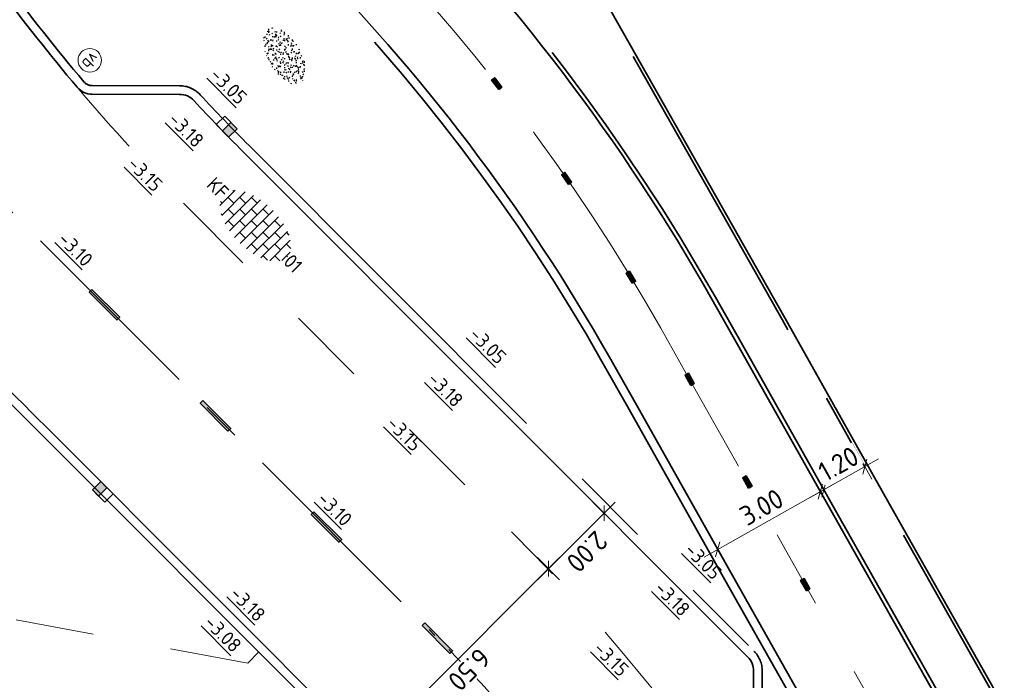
# Model space of a CAD drawing. Header units: metres. Extents: x 111691 to 117439, y 474133 to 478789.
# Tile 64 of 127: x 114435 to 114460, y 476390 to 476407. Entities that reach past the tile are written whole.
import ezdxf
from ezdxf.enums import TextEntityAlignment as Align

# ---------------------------------------------------------------- set-up
doc = ezdxf.new("R2010")
doc.units = ezdxf.units.M
for name, pattern in [('AM-AS', [16, 10, -2, 2, -2]), ('VH-GAZONBAND_100X200', [9.5, 7.5, -2]), ('VH-OPSLUITBAND_80X200', [14, 8, -2, 2, -2]), ('VH-RWSBAND', [24, 10, -2, 2, -2, 2, -2, 2, -2]), ('XX-HIDDEN', [4, 2, -2])]:
    doc.linetypes.add(name, pattern=pattern)
doc.layers.get('Defpoints').update_dxf_attribs({"lineweight": 25})
for name, color, linetype, lineweight in [('N-WE-AM-AS-G', 10, 'AM-AS', 18), ('N-WE-GR-GRAS-S', 60, 'Continuous', 25), ('N-WE-IE-MEUBILAIR_WEGMEUBILAIR_PAAL-S', 7, 'Continuous', 25), ('N-WE-RI-HWA_KOLK-S', 150, 'Continuous', 25), ('N-WE-VH-HOOGTELABEL-T18', 2, 'Continuous', 18), ('N-WE-VH-KANTOPSLUITING_GAZONBAND_100X200-G', 90, 'VH-GAZONBAND_100X200', 35), ('N-WE-VH-KANTOPSLUITING_OPSLUITBAND_80X200-G', 150, 'VH-OPSLUITBAND_80X200', 35), ('N-WE-VH-KANTOPSLUITING_TROTTOIRBAND_RWS_110 220-G', 210, 'VH-RWSBAND', 35), ('N-WE-VH-KANTOPSLUITING_VOORKANTBAND-G', 7, 'Continuous', 35), ('N-WE-VH-MAATVOERING-M', 7, 'Continuous', 18), ('N-WE-VH-MATERIAALGRENS-G', 7, 'XX-HIDDEN', 18), ('N-WE-VH-VERHARDING_BETONSTRAATSTEEN-S', 7, 'Continuous', 25), ('N-WE-VW-MARKERING-G', 7, 'Continuous', 35), ('X-XX-AL-AANPIJLING-M', 7, 'Continuous', 18)]:
    doc.layers.add(name, color=color, linetype=linetype, lineweight=lineweight)
doc.layers.add('N-WE-VW-MARKERING_LANGS_STREEP_13_010-A', color=7, linetype='Continuous')
doc.layers.add('N-WE-VW-MARKERING_LANGS_STREEP_30270_010-A', color=7, linetype='Continuous')
doc.styles.add('NLCS-ISO', font='NLCS-ISO.ttf')
doc.styles.add('NLCS-ISO-ANNOTATIEF-T25', font='NLCS-ISO.ttf', dxfattribs={"height": 2.5})
doc.styles.add('NLCS-ISO-M200-T18', font='NLCS-ISO.ttf', dxfattribs={"height": 0.36})
doc.dimstyles.new('NLCS-ANNOTATIEF-T25-SCHRAP_L2_H1', dxfattribs={"dimtxt": 2.5, "dimasz": 1.4, "dimexe": 2, "dimexo": 2, "dimgap": 0.7, "dimtad": 1, "dimzin": 0, "dimdsep": 46, "dimtxsty": 'NLCS-ISO-ANNOTATIEF-T25', "dimblk": 'OBLIQUE', "dimcen": 0, "dimdle": 2, "dimclrd": 256, "dimclre": 256, "dimclrt": 256, "dimadec": 1, "dimazin": 0, "dimtfac": 1, "dimtdec": 3, "dimtofl": 0, "dimtmove": 0, "dimatfit": 3, "dimldrblk": 'OBLIQUE', "dimfxl": 2, "dimfxlon": 1, "dimtfillclr": 256, "dimtolj": 1, "dimtzin": 0, "dimlwd": -1, "dimlwe": -1, "dimarcsym": 0})

# ---------------------------------------------------------------- blocks, each defined once
blk = doc.blocks.new('_Oblique')
at = {"color": 0, "linetype": 'ByBlock', "lineweight": -2}
blk.add_line((-0.5, -0.5), (0.5, 0.5), dxfattribs=at)
blk = doc.blocks.new('*D102')
at = {"layer": 'Defpoints', "color": 0, "transparency": 16777216}
for p in [(114447.939, 476393.473), (114448.101, 476393.31), (114443.34, 476388.879)]:
    blk.add_point(p, dxfattribs=at)
at = {"layer": 'N-WE-VH-MAATVOERING-M', "transparency": 16777216}
for p, q in [((114443.22, 476388.434), (114448.384, 476393.593)), ((114448.101, 476393.31), (114448.384, 476393.027)), ((114443.503, 476388.716), (114443.785, 476388.433))]:
    blk.add_line(p, q, dxfattribs=at)
at = {"layer": 'N-WE-VH-MAATVOERING-M', "transparency": 16777216, "xscale": 0.28, "yscale": 0.28, "zscale": 0.28}
for p, rotation in [((114448.101, 476393.31), 44.96986240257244), ((114443.503, 476388.716), 224.9698624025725)]:
    blk.add_blockref('_Oblique', p, dxfattribs=dict(at, rotation=rotation))
at = {"layer": 'N-WE-VH-MAATVOERING-M', "transparency": 16777216, "insert": (114446.078, 476390.737), "char_height": 0.5, "attachment_point": 5, "rotation": 224.9699, "style": 'NLCS-ISO-ANNOTATIEF-T25', "bg_fill": 3, "box_fill_scale": 1.1, "bg_fill_color": 256, "bg_fill_true_color": 13158600, "bg_fill_transparency": 0}
blk.add_mtext('\\A1;6.50', dxfattribs=at)
blk = doc.blocks.new('SGR-GRAS_01-SO')
at = {"ltscale": 0.1}
for p, q in [((-1.448, 0.644), (-1.521, 0.664)), ((-1.469, 0.576), (-1.482, 0.65)), ((-1.302, 0.761), (-1.324, 0.774)), ((-1.284, 0.684), (-1.278, 0.759)), ((-1.154, 0.647), (-1.207, 0.7)), ((-0.939, 0.84), (-1.004, 0.878)), ((-0.892, 0.812), (-0.817, 0.812)), ((-0.873, 0.655), (-0.886, 0.729)), ((-0.871, 0.625), (-0.799, 0.644)), ((-0.73, 0.647), (-0.783, 0.7)), ((-0.689, 0.607), (-0.682, 0.682)), ((-0.576, 0.919), (-0.64, 0.957)), ((-0.562, 0.919), (-0.509, 0.972)), ((-0.427, 0.785), (-0.499, 0.804)), ((-0.425, 0.706), (-0.36, 0.743)), ((-0.305, 0.647), (-0.358, 0.7)), ((-0.317, 0.812), (-0.242, 0.812)), ((-0.316, 0.774), (-0.244, 0.793)), ((-0.278, 0.735), (-0.291, 0.809)), ((-0.212, 0.998), (-0.269, 1.031)), ((-0.078, 0.632), (-0.143, 0.669)), ((0.128, 0.636), (0.056, 0.656)), ((0.119, 0.647), (0.066, 0.7)), ((0.073, 0.993), (0.138, 1.031)), ((0.286, 0.711), (0.221, 0.748)), ((0.239, 0.923), (0.312, 0.942)), ((0.258, 0.812), (0.333, 0.812)), ((0.317, 0.814), (0.304, 0.888)), ((0.543, 0.647), (0.49, 0.7)), ((0.594, 0.925), (0.522, 0.945)), ((0.554, 0.619), (0.626, 0.638)), ((0.649, 0.79), (0.584, 0.827)), ((0.833, 0.812), (0.908, 0.812)), ((0.912, 0.894), (0.907, 0.925)), ((0.967, 0.647), (0.914, 0.7)), ((0.927, 0.764), (0.992, 0.802)), ((1.012, 0.869), (0.947, 0.906)), ((1.15, 0.777), (1.077, 0.796)), ((1.109, 0.767), (1.182, 0.787)), ((1.392, 0.647), (1.339, 0.7)), ((-1.964, -0.07), (-1.977, 0.004)), ((-1.93, 0.188), (-1.925, 0.244)), ((-1.893, 0.237), (-1.921, 0.253)), ((-1.668, 0.023), (-1.595, 0.043)), ((-1.596, 0.241), (-1.649, 0.294)), ((-1.53, 0.316), (-1.595, 0.353)), ((-1.517, 0.187), (-1.442, 0.187)), ((-1.358, 0.206), (-1.431, 0.226)), ((-1.427, 0.476), (-1.354, 0.496)), ((-1.421, 0.131), (-1.356, 0.168)), ((-1.369, 0.009), (-1.382, 0.083)), ((-1.375, 0.106), (-1.322, 0.159)), ((-1.334, 0.111), (-1.328, 0.186)), ((-1.167, 0.395), (-1.232, 0.432)), ((-1.172, 0.241), (-1.225, 0.294)), ((-1.112, 0.172), (-1.04, 0.192)), ((-1.032, 0.028), (-1.097, 0.066)), ((-0.968, 0.512), (-0.915, 0.565)), ((-0.893, 0.496), (-0.965, 0.515)), ((-0.942, 0.187), (-0.867, 0.187)), ((-0.923, 0.418), (-0.858, 0.456)), ((-0.803, 0.057), (-0.875, 0.077)), ((-0.804, 0.474), (-0.869, 0.511)), ((-0.747, 0.241), (-0.8, 0.294)), ((-0.773, 0.089), (-0.786, 0.163)), ((-0.739, 0.034), (-0.732, 0.109)), ((-0.669, 0.107), (-0.734, 0.145)), ((-0.557, 0.321), (-0.485, 0.34)), ((-0.441, 0.553), (-0.506, 0.59)), ((-0.337, 0.347), (-0.41, 0.366)), ((-0.323, 0.241), (-0.376, 0.294)), ((-0.306, 0.186), (-0.371, 0.224)), ((-0.367, 0.187), (-0.292, 0.187)), ((-0.243, 0.017), (-0.17, 0.036)), ((-0.178, 0.169), (-0.191, 0.242)), ((-0.143, -0.043), (-0.137, 0.032)), ((-0.093, 0.53), (-0.087, 0.604)), ((-0.085, 0.159), (-0.032, 0.212)), ((-0.069, 0.189), (-0.004, 0.227)), ((0.057, 0.265), (-0.008, 0.303)), ((-0.002, 0.47), (0.071, 0.489)), ((0.101, 0.241), (0.048, 0.294)), ((0.218, 0.198), (0.146, 0.217)), ((0.208, 0.187), (0.283, 0.187)), ((0.313, 0.166), (0.385, 0.185)), ((0.322, 0.565), (0.375, 0.618)), ((0.42, 0.344), (0.355, 0.382)), ((0.417, 0.248), (0.404, 0.322)), ((0.429, 0.477), (0.494, 0.514)), ((0.526, 0.241), (0.472, 0.294)), ((0.555, -0.022), (0.49, 0.015)), ((0.502, 0.452), (0.509, 0.527)), ((0.684, 0.487), (0.611, 0.507)), ((0.774, 0.049), (0.701, 0.069)), ((0.784, 0.423), (0.719, 0.461)), ((0.783, 0.187), (0.858, 0.187)), ((0.918, 0.057), (0.853, 0.094)), ((0.868, 0.315), (0.941, 0.334)), ((0.95, 0.241), (0.897, 0.294)), ((1.012, 0.328), (0.999, 0.402)), ((1.147, 0.502), (1.082, 0.54)), ((1.098, 0.375), (1.104, 0.45)), ((1.239, 0.338), (1.167, 0.358)), ((1.183, 0.011), (1.255, 0.03)), ((1.206, 0.212), (1.259, 0.265)), ((1.282, 0.136), (1.217, 0.173)), ((1.283, 0.248), (1.348, 0.286)), ((1.374, 0.241), (1.321, 0.294)), ((1.358, 0.187), (1.433, 0.187)), ((1.424, 0.463), (1.496, 0.483)), ((1.51, 0.581), (1.445, 0.619)), ((1.645, 0.215), (1.58, 0.252)), ((1.607, 0.407), (1.594, 0.481)), ((1.693, 0.298), (1.7, 0.373)), ((1.795, 0.19), (1.722, 0.209)), ((1.738, 0.159), (1.81, 0.179)), ((1.798, 0.241), (1.745, 0.294)), ((1.933, 0.187), (1.948, 0.187)), ((-1.918, -0.157), (-1.854, -0.119)), ((-1.824, -0.083), (-1.897, -0.064)), ((-1.759, -0.13), (-1.823, -0.092)), ((-1.782, -0.301), (-1.729, -0.248)), ((-1.624, -0.496), (-1.689, -0.459)), ((-1.631, -0.572), (-1.684, -0.519)), ((-1.613, -0.166), (-1.667, -0.113)), ((-1.567, -0.438), (-1.492, -0.438)), ((-1.395, -0.051), (-1.46, -0.013)), ((-1.385, -0.462), (-1.378, -0.387)), ((-1.353, -0.281), (-1.281, -0.261)), ((-1.269, -0.232), (-1.341, -0.212)), ((-1.261, -0.417), (-1.326, -0.38)), ((-1.269, -0.557), (-1.282, -0.483)), ((-1.207, -0.572), (-1.26, -0.519)), ((-1.189, -0.166), (-1.242, -0.113)), ((-1.065, -0.386), (-1, -0.348)), ((-1.039, -0.585), (-0.967, -0.565)), ((-0.992, -0.438), (-0.917, -0.438)), ((-0.897, -0.338), (-0.962, -0.301)), ((-0.898, -0.654), (-0.845, -0.601)), ((-0.783, -0.572), (-0.836, -0.519)), ((-0.765, -0.166), (-0.818, -0.113)), ((-0.798, -0.132), (-0.726, -0.112)), ((-0.789, -0.539), (-0.782, -0.464)), ((-0.713, -0.381), (-0.786, -0.361)), ((-0.674, -0.477), (-0.687, -0.403)), ((-0.534, -0.259), (-0.599, -0.222)), ((-0.567, -0.098), (-0.502, -0.061)), ((-0.491, -0.248), (-0.438, -0.195)), ((-0.484, -0.436), (-0.411, -0.416)), ((-0.399, -0.626), (-0.464, -0.588)), ((-0.417, -0.438), (-0.342, -0.438)), ((-0.358, -0.572), (-0.411, -0.519)), ((-0.341, -0.166), (-0.394, -0.113)), ((-0.248, -0.091), (-0.32, -0.072)), ((-0.171, -0.18), (-0.236, -0.143)), ((-0.158, -0.529), (-0.23, -0.51)), ((-0.211, -0.614), (-0.146, -0.577)), ((-0.193, -0.616), (-0.187, -0.541)), ((-0.036, -0.547), (-0.101, -0.509)), ((-0.078, -0.398), (-0.091, -0.324)), ((0.066, -0.572), (0.013, -0.519)), ((0.084, -0.166), (0.031, -0.113)), ((0.072, -0.287), (0.144, -0.268)), ((0.192, -0.101), (0.127, -0.064)), ((0.158, -0.438), (0.233, -0.438)), ((0.308, -0.24), (0.235, -0.221)), ((0.327, -0.468), (0.262, -0.43)), ((0.287, -0.327), (0.352, -0.289)), ((0.386, -0.591), (0.459, -0.572)), ((0.393, -0.601), (0.446, -0.548)), ((0.402, -0.693), (0.409, -0.618)), ((0.49, -0.572), (0.437, -0.519)), ((0.452, -0.12), (0.459, -0.046)), ((0.508, -0.166), (0.455, -0.113)), ((0.517, -0.318), (0.504, -0.244)), ((0.69, -0.389), (0.625, -0.351)), ((0.627, -0.138), (0.7, -0.119)), ((0.733, -0.438), (0.808, -0.438)), ((0.785, -0.039), (0.85, -0.002)), ((0.863, -0.389), (0.791, -0.37)), ((0.799, -0.195), (0.852, -0.142)), ((0.914, -0.572), (0.861, -0.519)), ((0.932, -0.166), (0.879, -0.113)), ((0.942, -0.442), (1.014, -0.423)), ((1.053, -0.31), (0.988, -0.272)), ((1.048, -0.198), (1.054, -0.123)), ((1.112, -0.239), (1.099, -0.165)), ((1.141, -0.556), (1.206, -0.518)), ((1.329, -0.1), (1.256, -0.08)), ((1.339, -0.572), (1.286, -0.519)), ((1.356, -0.166), (1.303, -0.113)), ((1.308, -0.438), (1.383, -0.438)), ((1.419, -0.538), (1.346, -0.518)), ((1.416, -0.231), (1.351, -0.193)), ((1.551, -0.597), (1.486, -0.56)), ((1.497, -0.293), (1.569, -0.274)), ((1.639, -0.268), (1.704, -0.231)), ((1.643, -0.275), (1.65, -0.2)), ((1.684, -0.547), (1.736, -0.495)), ((1.707, -0.159), (1.694, -0.085)), ((1.713, -0.522), (1.71, -0.519)), ((1.779, -0.152), (1.715, -0.114)), ((1.781, -0.166), (1.728, -0.113)), ((1.884, -0.248), (1.812, -0.229)), ((-1.535, -0.657), (-1.498, -0.636)), ((-1.179, -0.67), (-1.252, -0.651)), ((-1.126, -0.784), (-1.191, -0.746)), ((-0.836, -0.943), (-0.853, -0.926)), ((-0.763, -0.705), (-0.828, -0.667)), ((-0.725, -0.889), (-0.652, -0.869)), ((-0.709, -0.902), (-0.644, -0.864)), ((-0.624, -0.819), (-0.696, -0.799)), ((-0.582, -0.994), (-0.587, -0.97)), ((-0.376, -0.979), (-0.429, -0.926)), ((-0.265, -0.992), (-0.33, -0.955)), ((-0.169, -0.74), (-0.097, -0.72)), ((-0.068, -0.968), (-0.141, -0.948)), ((-0.014, -1.008), (0.039, -0.955)), ((0.048, -0.979), (-0.005, -0.926)), ((0.021, -0.964), (0.008, -0.89)), ((0.099, -0.913), (0.034, -0.876)), ((0.172, -1.037), (0.218, -1.024)), ((0.397, -0.678), (0.325, -0.659)), ((0.462, -0.834), (0.397, -0.797)), ((0.472, -0.979), (0.419, -0.926)), ((0.617, -0.884), (0.604, -0.81)), ((0.643, -0.843), (0.708, -0.806)), ((0.701, -0.895), (0.773, -0.876)), ((0.825, -0.755), (0.76, -0.718)), ((0.856, -0.938), (0.844, -0.926)), ((0.953, -0.827), (0.88, -0.808)), ((0.998, -0.77), (1.004, -0.696)), ((1.188, -0.676), (1.123, -0.639)), ((1.212, -0.805), (1.199, -0.731)), ((1.256, -0.746), (1.328, -0.727))]:
    blk.add_line(p, q, dxfattribs=at)
at = {"ltscale": 0.1, "style": 'NLCS-ISO'}
blk.add_attdef('TYPE', text='', height=0.5, dxfattribs=at).set_placement((3.471, -0.016), align=Align.MIDDLE_CENTER)
blk = doc.blocks.new('*D207')
at = {"layer": 'Defpoints', "color": 0, "transparency": 16777216}
for p in [(114455.025, 476395.273), (114455.402, 476394.604), (114452.788, 476393.132)]:
    blk.add_point(p, dxfattribs=at)
at = {"layer": 'N-WE-VH-MAATVOERING-M', "transparency": 16777216}
for p, q in [((114455.206, 476394.952), (114454.828, 476395.622)), ((114452.062, 476393.605), (114455.373, 476395.47)), ((114452.592, 476393.48), (114452.214, 476394.15))]:
    blk.add_line(p, q, dxfattribs=at)
at = {"layer": 'N-WE-VH-MAATVOERING-M', "transparency": 16777216, "xscale": 0.28, "yscale": 0.28, "zscale": 0.28}
for p, rotation in [((114455.025, 476395.273), 29.3855722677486), ((114452.411, 476393.801), 209.3855722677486)]:
    blk.add_blockref('_Oblique', p, dxfattribs=dict(at, rotation=rotation))
at = {"layer": 'N-WE-VH-MAATVOERING-M', "transparency": 16777216, "insert": (114453.526, 476394.877), "char_height": 0.5, "attachment_point": 5, "rotation": 29.3856, "style": 'NLCS-ISO-ANNOTATIEF-T25', "bg_fill": 3, "box_fill_scale": 1.1, "bg_fill_color": 256, "bg_fill_true_color": 13158600, "bg_fill_transparency": 0}
blk.add_mtext('\\A1;3.00', dxfattribs=at)
blk = doc.blocks.new('*D209')
at = {"layer": 'Defpoints', "color": 0, "transparency": 16777216}
for p in [(114456.533, 476395.244), (114455.488, 476394.654)]:
    blk.add_point(p, dxfattribs=at)
at = {"layer": 'N-WE-VH-MAATVOERING-M', "transparency": 16777216}
for p, q in [((114456.337, 476395.592), (114455.961, 476396.26)), ((114454.763, 476395.126), (114456.506, 476396.108)), ((114455.292, 476395.003), (114454.915, 476395.67))]:
    blk.add_line(p, q, dxfattribs=at)
at = {"layer": 'N-WE-VH-MAATVOERING-M', "transparency": 16777216, "xscale": 0.28, "yscale": 0.28, "zscale": 0.28}
for p, rotation in [((114456.157, 476395.911), 29.40294131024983), ((114455.112, 476395.322), 209.4029413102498)]:
    blk.add_blockref('_Oblique', p, dxfattribs=dict(at, rotation=rotation))
at = {"layer": 'N-WE-VH-MAATVOERING-M', "transparency": 16777216, "insert": (114455.487, 476395.981), "char_height": 0.5, "attachment_point": 5, "rotation": 29.4029, "style": 'NLCS-ISO-ANNOTATIEF-T25', "bg_fill": 3, "box_fill_scale": 1.1, "bg_fill_color": 256, "bg_fill_true_color": 13158600, "bg_fill_transparency": 0}
blk.add_mtext('\\A1;1.20', dxfattribs=at)
at = {"layer": 'Defpoints', "color": 0, "transparency": 16777216}
blk.add_point((114456.157, 476395.911), dxfattribs=at)
blk = doc.blocks.new('SVH-BSS_KEIFORMAAT_HALFST-SO')
at = {"ltscale": 0.1}
for p, q in [((-2.1, -2.89), (-2.1, 2.72)), ((-1.05, -3.03), (-1.05, 2.86)), ((0, -3.06), (0, 2.88)), ((1.05, -2.98), (1.05, 2.81)), ((2.1, -2.8), (2.1, 2.62)), ((-5.25, -1.46), (-5.25, 1.28)), ((-4.2, -2.2), (-4.2, 2.03)), ((-3.15, -2.63), (-3.15, 2.46)), ((-3.15, 2.1), (-2.1, 2.1)), ((-1.05, 2.1), (0, 2.1)), ((1.05, 2.1), (2.1, 2.1)), ((3.15, -2.47), (3.15, 2.3)), ((3.15, 2.1), (3.61, 2.1)), ((4.2, -1.94), (4.2, 1.76)), ((-5.46, 1.05), (-5.25, 1.05)), ((-5.25, 0), (-4.2, 0)), ((-4.2, 1.05), (-3.15, 1.05)), ((-3.15, 0), (-2.1, 0)), ((-2.1, 1.05), (-1.05, 1.05)), ((-1.05, 0), (0, 0)), ((0, 1.05), (1.05, 1.05)), ((1.05, 0), (2.1, 0)), ((2.1, 1.05), (3.15, 1.05)), ((3.15, 0), (4.2, 0)), ((4.2, 1.05), (5, 1.05)), ((5.25, -0.83), (5.25, 0.66)), ((5.25, 0), (5.43, 0)), ((-5.58, -1.05), (-5.25, -1.05)), ((-4.2, -1.05), (-3.15, -1.05)), ((-2.1, -1.05), (-1.05, -1.05)), ((0, -1.05), (1.05, -1.05)), ((2.1, -1.05), (3.15, -1.05)), ((4.2, -1.05), (5.12, -1.05)), ((-4.39, -2.1), (-4.2, -2.1)), ((-3.15, -2.1), (-2.1, -2.1)), ((-1.05, -2.1), (0, -2.1)), ((1.05, -2.1), (2.1, -2.1)), ((3.15, -2.1), (3.93, -2.1))]:
    blk.add_line(p, q, dxfattribs=at)
at = {"style": 'NLCS-ISO'}
blk.add_attdef('FORMAAT', text='', height=1.8, dxfattribs=at).set_placement((-5.68, -0.09), align=Align.MIDDLE_RIGHT)
blk.add_attdef('KLEUR', text='', height=1.8, dxfattribs=at).set_placement((5.53, -0.09), align=Align.MIDDLE_LEFT)
at = {"style": 'NLCS-ISO', "flags": 1}
blk.add_attdef('FUNCTIE', text='', height=1.8, dxfattribs=at).set_placement((0.12, -3.58), align=Align.MIDDLE_CENTER)
blk = doc.blocks.new('*D298')
at = {"layer": 'Defpoints', "color": 0, "transparency": 16777216}
for p in [(114446.749, 476397.493), (114445.334, 476396.08), (114448.101, 476393.31)]:
    blk.add_point(p, dxfattribs=at)
at = {"layer": 'X-XX-AL-AANPIJLING-M', "transparency": 16777216}
for p, q in [((114449.799, 476395.006), (114447.818, 476393.027)), ((114449.234, 476395.006), (114449.799, 476394.44)), ((114447.819, 476393.593), (114448.384, 476393.027))]:
    blk.add_line(p, q, dxfattribs=at)
at = {"layer": 'X-XX-AL-AANPIJLING-M', "transparency": 16777216, "xscale": 0.28, "yscale": 0.28, "zscale": 0.28}
for p, rotation in [((114449.516, 476394.723), 44.96986240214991), ((114448.101, 476393.31), 224.9698624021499)]:
    blk.add_blockref('_Oblique', p, dxfattribs=dict(at, rotation=rotation))
at = {"layer": 'X-XX-AL-AANPIJLING-M', "transparency": 16777216, "insert": (114449.084, 476393.741), "char_height": 0.5, "attachment_point": 5, "rotation": 224.9699, "style": 'NLCS-ISO-ANNOTATIEF-T25'}
blk.add_mtext('\\A1;2.00', dxfattribs=at)
blk = doc.blocks.new('N-SRI-KOLK_RWS-SO')
at = {"ltscale": 0.1}
blk.add_hatch(color=256, dxfattribs=at).paths.add_polyline_path([(0, 0), (1.125, 0), (1.125, 1.5), (0, 1.5)])
blk.add_line((0, 0), (0, 1.5), dxfattribs=at)
at = {"flags": 128}
blk.add_lwpolyline([(-1.125, 0), (1.125, 0), (1.125, 1.5), (-1.125, 1.5)], close=True, dxfattribs=at)
at = {"ltscale": 0.1, "flags": 128}
blk.add_lwpolyline([(0, 0), (1.125, 0), (1.125, 1.5), (0, 1.5)], close=True, dxfattribs=at)
blk = doc.blocks.new('SIE-WEG_PAAL_VERKEERSBORD-SO')
at = {"color": 0, "linetype": 'ByBlock', "lineweight": 18}
blk.add_circle((0, 0), 1.5, dxfattribs=at)
at = {"color": 0, "linetype": 'ByBlock', "lineweight": 18, "style": 'NLCS-ISO'}
blk.add_text('vb', height=1.5, dxfattribs=at).set_placement((0, 0.13), align=Align.MIDDLE_CENTER)

msp = doc.modelspace()

# ---------------------------------------------------------------- hatches: boundary and pattern name
at = {"layer": 'N-WE-VW-MARKERING_LANGS_STREEP_13_010-A'}
h = msp.add_hatch(color=256, dxfattribs=at)
h.dxf.hatch_style = 1
h.paths.add_polyline_path([(114436.474, 476400.421), (114436.404, 476400.351), (114437.11, 476399.643), (114437.181, 476399.714)])
h = msp.add_hatch(color=256, dxfattribs=at)
h.dxf.hatch_style = 1
h.paths.add_polyline_path([(114439.301, 476397.592), (114439.23, 476397.521), (114439.937, 476396.813), (114440.008, 476396.884)])
h = msp.add_hatch(color=256, dxfattribs=at)
h.dxf.hatch_style = 1
h.paths.add_polyline_path([(114442.128, 476394.762), (114442.057, 476394.691), (114442.764, 476393.983), (114442.835, 476394.054)])
at = {"layer": 'N-WE-VW-MARKERING_LANGS_STREEP_30270_010-A'}
h = msp.add_hatch(color=256, dxfattribs=at)
h.dxf.hatch_style = 1
h.paths.add_polyline_path([(114446.837, 476405.512), (114446.915, 476405.574), (114446.73, 476405.81), (114446.651, 476405.748)])
h = msp.add_hatch(color=256, dxfattribs=at)
h.dxf.hatch_style = 1
h.paths.add_polyline_path([(114448.609, 476403.096), (114448.691, 476403.153), (114448.52, 476403.399), (114448.438, 476403.342)])
h = msp.add_hatch(color=256, dxfattribs=at)
h.dxf.hatch_style = 1
h.paths.add_polyline_path([(114450.232, 476400.577), (114450.318, 476400.629), (114450.162, 476400.886), (114450.077, 476400.834)])
h = msp.add_hatch(color=256, dxfattribs=at)
h.dxf.hatch_style = 1
h.paths.add_polyline_path([(114451.725, 476397.977), (114451.812, 476398.026), (114451.665, 476398.288), (114451.578, 476398.239)])

# ---------------------------------------------------------------- linework, layer by layer
at = {"layer": 'N-WE-AM-AS-G', "ltscale": 0.5}
msp.add_lwpolyline([(114412.548, 476424.302), (114445.21, 476391.606, -0.067599), (114453.354, 476380.891), (114594.671, 476131.121)], format="xyb", dxfattribs=at)
at = {"layer": 'N-WE-VH-KANTOPSLUITING_GAZONBAND_100X200-G'}
msp.add_lwpolyline([(114459.05, 476388.348), (114455.488, 476394.655), (114453.004, 476399.069), (114452.351, 476400.221, 0.067472), (114443.976, 476411.235), (114437.469, 476417.749)], format="xyb", dxfattribs=at)
at = {"layer": 'N-WE-VH-KANTOPSLUITING_OPSLUITBAND_80X200-G', "flags": 128}
msp.add_lwpolyline([(114465.854, 476447.451), (114458.327, 476443.17, 0.114882), (114444.975, 476430.835), (114444.186, 476429.672, -0.094159), (114441.031, 476426.508, 0.389903), (114440.394, 476423.765), (114454.049, 476399.659), (114456.533, 476395.244), (114462.852, 476384.057), (114473.229, 476365.686), (114478.27, 476356.81), (114484.763, 476345.328), (114490.988, 476334.349), (114496.149, 476325.219), (114502.902, 476313.343), (114508.283, 476303.791), (114514.564, 476292.595), (114520.188, 476282.817), (114525.919, 476272.595), (114533.244, 476259.715), (114538.369, 476250.603), (114547.576, 476234.278), (114553.04, 476224.508), (114560.652, 476211.225), (114567.538, 476199.125), (114570.834, 476193.346), (114574.898, 476186.134), (114578.994, 476178.871), (114587.066, 476164.652), (114593.775, 476152.771), (114598.134, 476144.967), (114602.291, 476137.713), (114607.253, 476128.777), (114610.386, 476123.259, 0.071839), (114618.637, 476112.626), (114623.973, 476107.478, -0.106598), (114632.791, 476104.601, 0.263093), (114634.759, 476104.575), (114638.387, 476106.562, -0.129957), (114641.324, 476107.29), (114643.352, 476107.258, 0.133189), (114646.437, 476108.043), (114649.089, 476109.54)], format="xyb", dxfattribs=at)
at = {"layer": 'N-WE-VH-KANTOPSLUITING_TROTTOIRBAND_RWS_110 220-G', "flags": 128}
for points in [[(114394.933, 476409.851, 0.01959), (114398.533, 476411.436), (114399.105, 476411.715, -0.236068), (114406.064, 476411.647, 0.130247), (114413.182, 476410.096, -0.162798), (114420.367, 476408.044), (114427.718, 476403.005, -0.046274), (114434.789, 476397.128), (114435.283, 476396.633)], [(114435.283, 476396.633), (114443.184, 476388.724, -0.067851), (114451.316, 476378.013, -0.067851)]]:
    msp.add_lwpolyline(points, format="xyb", dxfattribs=at)
at = {"layer": 'N-WE-VH-KANTOPSLUITING_VOORKANTBAND-G', "flags": 128}
for points in [[(114465.893, 476447.381), (114458.367, 476443.101, 0.114882), (114445.042, 476430.79), (114444.253, 476429.627, -0.094159), (114441.076, 476426.442, 0.389903), (114440.464, 476423.804), (114454.119, 476399.698), (114456.603, 476395.284), (114462.921, 476384.097), (114473.299, 476365.725), (114478.339, 476356.849), (114484.833, 476345.367)], [(114394.852, 476410.056, 0.01959), (114398.436, 476411.634), (114399.009, 476411.913, -0.236068), (114406.164, 476411.843, 0.130247), (114413.172, 476410.316, -0.162798), (114420.492, 476408.226), (114427.842, 476403.186, -0.046274), (114434.945, 476397.283), (114435.439, 476396.788)], [(114435.439, 476396.788), (114443.34, 476388.879, -0.067851), (114451.508, 476378.121, -0.065712)]]:
    msp.add_lwpolyline(points, format="xyb", dxfattribs=at)
at = {"layer": 'N-WE-VH-KANTOPSLUITING_VOORKANTBAND-G'}
msp.add_lwpolyline([(114435.609, 476406.156, 0.000023), (114435.612, 476406.152, 0.000023)], format="xyb", dxfattribs=at)
at = {"layer": 'N-WE-VH-MATERIAALGRENS-G'}
msp.add_lwpolyline([(114436.099, 476405.568, 0.02073), (114438.904, 476402.517), (114447.159, 476394.253, -0.067599), (114455.302, 476383.538), (114459.112, 476376.818)], format="xyb", dxfattribs=at)
for points in [[(114440.44, 476390.908), (114429.724, 476392.901), (114422.795, 476405.168), (114422.657, 476405.262)], [(114440.44, 476390.908), (114440.722, 476391.189)]]:
    msp.add_lwpolyline(points, dxfattribs=at)
at = {"layer": 'N-WE-VW-MARKERING-G'}
for points in [[(114446.837, 476405.512), (114446.915, 476405.574), (114446.73, 476405.81), (114446.651, 476405.748)], [(114448.609, 476403.096), (114448.691, 476403.153), (114448.52, 476403.399), (114448.438, 476403.342)], [(114450.232, 476400.577), (114450.318, 476400.629), (114450.162, 476400.886), (114450.077, 476400.834)], [(114436.474, 476400.421), (114436.404, 476400.351), (114437.11, 476399.643), (114437.181, 476399.714)], [(114451.725, 476397.977), (114451.812, 476398.026), (114451.665, 476398.288), (114451.578, 476398.239)], [(114439.301, 476397.592), (114439.23, 476397.521), (114439.937, 476396.813), (114440.008, 476396.884)], [(114442.128, 476394.762), (114442.057, 476394.691), (114442.764, 476393.983), (114442.835, 476394.054)]]:
    msp.add_lwpolyline(points, close=True, dxfattribs=at)

# ---------------------------------------------------------------- block references
at = {"layer": 'N-WE-GR-GRAS-S', "xscale": 0.4, "yscale": 0.4, "zscale": 0.4, "rotation": 300.1117835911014}
msp.add_blockref('SGR-GRAS_01-SO', (114441.379, 476406.369), dxfattribs=at)
at = {"layer": 'N-WE-IE-MEUBILAIR_WEGMEUBILAIR_PAAL-S', "xscale": 0.2, "yscale": 0.2, "zscale": 0.2, "rotation": 225.2388512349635}
msp.add_blockref('SIE-WEG_PAAL_VERKEERSBORD-SO', (114436.418, 476406.256), dxfattribs=at)
at = {"layer": 'N-WE-RI-HWA_KOLK-S', "xscale": 0.2, "yscale": 0.2, "zscale": 0.2}
for p, rotation in [((114439.796, 476404.462), 314.1563252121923), ((114436.854, 476395.372), 134.9698623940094)]:
    msp.add_blockref('N-SRI-KOLK_RWS-SO', p, dxfattribs=dict(at, rotation=rotation))
at = {"layer": 'N-WE-VH-VERHARDING_BETONSTRAATSTEEN-S', "xscale": 0.2000000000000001, "yscale": 0.2000000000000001, "zscale": 0.2000000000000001, "rotation": 314.9698624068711}
msp.add_blockref('SVH-BSS_KEIFORMAAT_HALFST-SO', (114440.682, 476402.021), dxfattribs=at).add_auto_attribs({'FORMAAT': 'KF', 'KLEUR': '01'})

# ---------------------------------------------------------------- texts
at = {"layer": 'N-WE-VH-HOOGTELABEL-T18', "style": 'NLCS-ISO-M200-T18'}
for s, p in [('%%U-3.05', (114439.452, 476405.851)), ('%%U-3.18', (114438.391, 476404.715)), ('%%U-3.15', (114437.348, 476403.584)), ('%%U-3.10', (114435.58, 476401.666)), ('%%U-3.05', (114446.057, 476399.24)), ('%%U-3.18', (114444.995, 476398.104)), ('%%U-3.15', (114443.952, 476396.973)), ('%%U-3.10', (114442.184, 476395.054)), ('%%U-3.18', (114450.774, 476392.779)), ('%%U-3.18', (114439.958, 476392.641)), ('%%U-3.08', (114439.305, 476391.905)), ('%%U-3.15', (114449.219, 476391.241))]:
    msp.add_text(s, height=0.36, rotation=314.8669, dxfattribs=at).set_placement(p)

# ---------------------------------------------------------------- next in the draw order: dimensions: what is measured, and where the dimension line sits
at = {"layer": 'N-WE-VH-MAATVOERING-M'}
for p1, p2, distance, picture, middle in [((114452.788, 476393.132), (114455.402, 476394.604), 0.769, '*D207', (114453.526, 476394.877)), ((114443.34, 476388.879), (114447.939, 476393.473), -0.23, '*D102', (114446.078, 476390.737))]:
    dim = msp.add_aligned_dim(p1=p1, p2=p2, distance=distance, dimstyle='NLCS-ANNOTATIEF-T25-SCHRAP_L2_H1', override={"dimtfill": 1}, dxfattribs=at)
    dim.commit()
    dim.dimension.update_dxf_attribs({"geometry": picture, "text_midpoint": middle})

# ---------------------------------------------------------------- next in the draw order: hatches: boundary and pattern name
at = {"layer": 'N-WE-VW-MARKERING_LANGS_STREEP_13_010-A'}
h = msp.add_hatch(color=256, dxfattribs=at)
h.dxf.hatch_style = 1
h.paths.add_polyline_path([(114444.955, 476391.932), (114444.884, 476391.861), (114445.589, 476391.151), (114445.66, 476391.222)])
at = {"layer": 'N-WE-VW-MARKERING_LANGS_STREEP_30270_010-A'}
h = msp.add_hatch(color=256, dxfattribs=at)
h.dxf.hatch_style = 1
h.paths.add_polyline_path([(114453.196, 476395.362), (114453.284, 476395.412), (114453.136, 476395.673), (114453.049, 476395.624)])
h = msp.add_hatch(color=256, dxfattribs=at)
h.dxf.hatch_style = 1
h.paths.add_polyline_path([(114454.669, 476392.749), (114454.756, 476392.798), (114454.609, 476393.059), (114454.522, 476393.01)])

# ---------------------------------------------------------------- next in the draw order: linework, layer by layer
at = {"layer": 'N-WE-VW-MARKERING-G'}
for points in [[(114453.196, 476395.362), (114453.284, 476395.412), (114453.136, 476395.673), (114453.049, 476395.624)], [(114454.669, 476392.749), (114454.756, 476392.798), (114454.609, 476393.059), (114454.522, 476393.01)], [(114444.955, 476391.932), (114444.884, 476391.861), (114445.589, 476391.151), (114445.66, 476391.222)]]:
    msp.add_lwpolyline(points, close=True, dxfattribs=at)

# ---------------------------------------------------------------- next in the draw order: texts
at = {"layer": 'N-WE-VH-HOOGTELABEL-T18', "style": 'NLCS-ISO-M200-T18'}
msp.add_text('%%U-3.05', height=0.36, rotation=314.8669, dxfattribs=at).set_placement((114451.54, 476393.751))

# ---------------------------------------------------------------- next in the draw order: dimensions: what is measured, and where the dimension line sits
at = {"layer": 'N-WE-VH-MAATVOERING-M'}
dim = msp.add_linear_dim(base=(114456.157, 476395.911), p1=(114455.488, 476394.654), p2=(114456.533, 476395.244), angle=29.4029, dimstyle='NLCS-ANNOTATIEF-T25-SCHRAP_L2_H1', override={"dimtfill": 1}, dxfattribs=at)
dim.commit()
dim.dimension.update_dxf_attribs({"geometry": '*D209', "text_midpoint": (114455.678, 476395.641), "dimtype": 161})
at = {"layer": 'X-XX-AL-AANPIJLING-M'}
dim = msp.add_aligned_dim(p1=(114446.749, 476397.493), p2=(114445.334, 476396.08), distance=3.915, dimstyle='NLCS-ANNOTATIEF-T25-SCHRAP_L2_H1', dxfattribs=at)
dim.commit()
dim.dimension.update_dxf_attribs({"geometry": '*D298', "text_midpoint": (114449.084, 476393.741)})

# ---------------------------------------------------------------- next in the draw order: linework, layer by layer
at = {"layer": 'N-WE-AM-AS-G', "flags": 128}
msp.add_lwpolyline([(114618.948, 476104.393), (114618.544, 476107.608, 0.17514), (114617.54, 476109.576, -0.075652), (114608.227, 476121.391), (114604.811, 476127.406), (114599.853, 476136.337), (114595.697, 476143.589), (114591.334, 476151.4), (114584.629, 476163.273), (114576.557, 476177.492), (114572.459, 476184.76), (114568.399, 476191.965), (114565.105, 476197.74), (114558.22, 476209.836), (114550.603, 476223.128), (114545.134, 476232.906), (114535.93, 476249.229), (114530.807, 476258.337), (114523.481, 476271.218), (114517.754, 476281.434), (114512.129, 476291.212), (114505.842, 476302.419), (114500.466, 476311.964), (114493.713, 476323.838), (114488.552, 476332.969), (114482.327, 476343.948), (114475.834, 476355.429), (114470.793, 476364.306), (114460.414, 476382.68), (114454.094, 476393.869), (114451.611, 476398.283), (114450.959, 476399.433, 0.067472), (114442.845, 476410.104), (114436.41, 476416.546)], format="xyb", dxfattribs=at)
at = {"layer": 'N-WE-VH-KANTOPSLUITING_TROTTOIRBAND_RWS_110 220-G'}
msp.add_lwpolyline([(114431.06, 476427.466, 0.566171), (114430.612, 476427.64, 0.120922), (114427.121, 476423.242, 0.159589), (114426.712, 476419.667, 0.108906), (114428.077, 476416.608), (114434.251, 476408.259, 0.016324), (114436.267, 476405.71, 0.220361), (114436.48, 476405.611), (114438.705, 476405.608, -0.207523), (114439.23, 476405.38, 0.009391), (114440.474, 476404.086), (114453.335, 476391.212, -0.198723), (114453.546, 476390.703), (114453.547, 476387.556, 0.249687), (114453.67, 476387.324, 0.186843), (114455.629, 476386.881, 0.526332), (114455.831, 476387.296), (114452.596, 476393.025), (114450.113, 476397.437), (114449.463, 476398.585, 0.067472), (114441.628, 476408.889), (114435.193, 476415.33, -0.196787), (114431.326, 476424.572, 0.038689)], format="xyb", close=True, dxfattribs=at)
at = {"layer": 'N-WE-VH-KANTOPSLUITING_VOORKANTBAND-G'}
msp.add_lwpolyline([(114431.276, 476427.503, 0.566176), (114430.477, 476427.814, 0.120922), (114426.921, 476423.333, 0.159589), (114426.497, 476419.623, 0.108906), (114427.9, 476416.477), (114434.074, 476408.128, 0.016324), (114436.099, 476405.568, 0.220361), (114436.48, 476405.391), (114438.704, 476405.388, -0.207327), (114439.069, 476405.23, 0.009389), (114440.319, 476403.931), (114453.18, 476391.056, -0.198723), (114453.326, 476390.703), (114453.327, 476387.556, 0.249687), (114453.548, 476387.142, 0.186843), (114455.661, 476386.664, 0.526332), (114456.023, 476387.404), (114452.787, 476393.133), (114450.305, 476397.545), (114449.654, 476398.693, 0.067472), (114441.783, 476409.044), (114435.349, 476415.486, -0.196802), (114431.546, 476424.574, 0.038699), (114431.276, 476427.503)], format="xyb", dxfattribs=at)
at = {"layer": 'N-WE-VH-KANTOPSLUITING_VOORKANTBAND-G', "flags": 128}
msp.add_lwpolyline([(114566.408, 476198.483), (114559.523, 476210.58), (114551.908, 476223.867), (114546.442, 476233.641), (114537.236, 476249.965), (114532.112, 476259.075), (114524.787, 476271.956), (114519.058, 476282.175), (114513.434, 476291.953), (114507.149, 476303.154), (114501.771, 476312.703), (114495.018, 476324.578), (114489.857, 476333.708), (114483.632, 476344.687), (114477.139, 476356.169), (114472.098, 476365.045), (114461.72, 476383.418), (114455.401, 476394.606), (114452.917, 476399.02), (114452.264, 476400.172, 0.067472), (114443.906, 476411.164), (114437.398, 476417.679)], format="xyb", dxfattribs=at)

doc.saveas('drawing.dxf')
